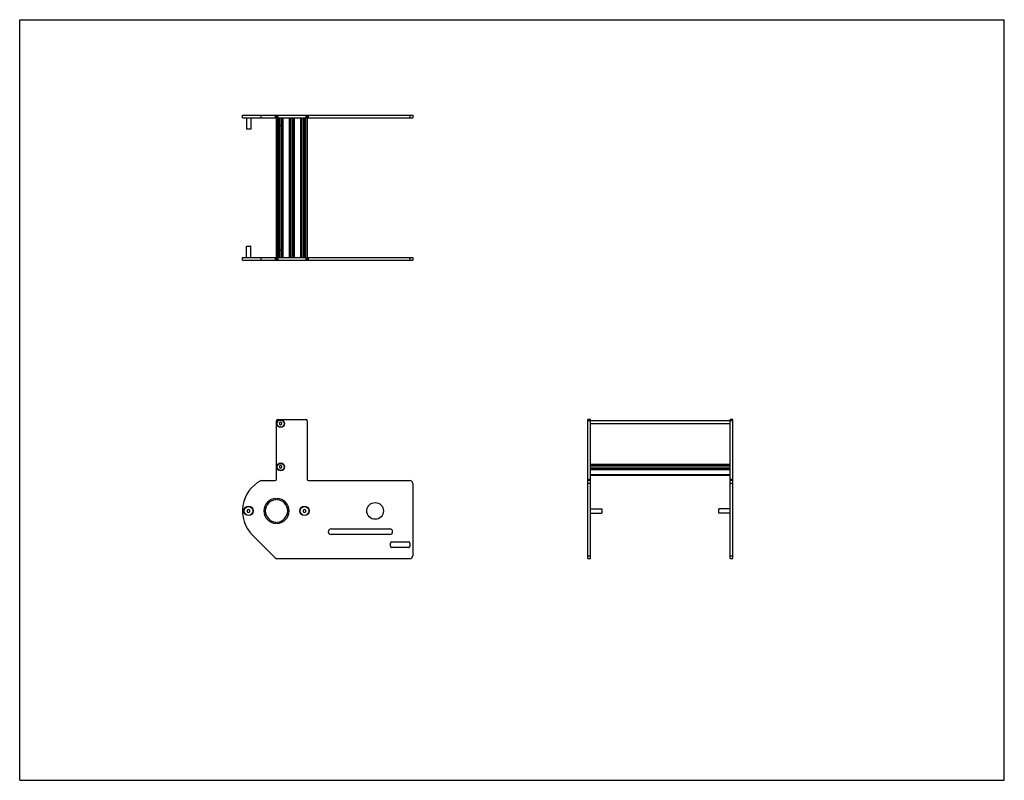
# Model space of a CAD drawing. Header units: inches. Extents: x 0 to 44, y 0 to 34.
import ezdxf

# ---------------------------------------------------------------- set-up
doc = ezdxf.new("R2010")
doc.units = ezdxf.units.IN
doc.header["$LTSCALE"] = 2.42
doc.header["$MEASUREMENT"] = 0
doc.layers.get('0').update_dxf_attribs({"linetype": 'CONTINUOUS'})
for name, color, linetype in [('350667_BL6', 7, 'CONTINUOUS'), ('350668_BL2', 7, 'CONTINUOUS'), ('350669_06_BL7', 7, 'CONTINUOUS'), ('930412M_BL1', 7, 'CONTINUOUS'), ('930412M_BL3', 7, 'CONTINUOUS'), ('930412M_BL8', 7, 'CONTINUOUS'), ('930516M_BL0', 7, 'CONTINUOUS'), ('930516M_BL4', 7, 'CONTINUOUS'), ('930516M_BL5', 7, 'CONTINUOUS'), ('930516M_BL9', 7, 'CONTINUOUS')]:
    doc.layers.add(name, color=color, linetype=linetype)

# ---------------------------------------------------------------- blocks, each defined once
blk = doc.blocks.new('930516M_BL0', base_point=(10.227, 17.862))
at = {"layer": '930516M_BL0', "color": 7, "linetype": 'CONTINUOUS'}
for p, q in [((10.129, 23.871), (10.137, 23.879)), ((10.129, 23.373), (10.129, 23.871)), ((10.129, 23.871), (10.326, 23.871)), ((10.137, 23.879), (10.318, 23.879)), ((10.326, 23.871), (10.318, 23.879)), ((10.326, 23.373), (10.326, 23.871)), ((10.227, 12.11), (10.168, 12.075)), ((10.168, 12.075), (10.168, 12.007)), ((10.168, 12.007), (10.227, 11.973)), ((10.287, 12.075), (10.227, 12.11)), ((10.227, 11.973), (10.287, 12.007)), ((10.287, 12.007), (10.287, 12.075))]:
    blk.add_line(p, q, dxfattribs=at)
blk.add_circle((10.227, 12.041), 0.197, dxfattribs=at)
blk = doc.blocks.new('930412M_BL1', base_point=(11.66, 19.758))
at = {"layer": '930412M_BL1', "color": 7, "linetype": 'CONTINUOUS'}
for p, q in [((11.618, 23.726), (11.703, 23.726)), ((11.618, 23.718), (11.703, 23.718)), ((11.66, 16.004), (11.611, 15.976)), ((11.611, 15.976), (11.611, 15.919)), ((11.611, 15.919), (11.66, 15.89)), ((11.71, 15.976), (11.66, 16.004)), ((11.66, 15.89), (11.71, 15.919)), ((11.71, 15.919), (11.71, 15.976))]:
    blk.add_line(p, q, dxfattribs=at)
blk.add_circle((11.66, 15.947), 0.157, dxfattribs=at)
blk = doc.blocks.new('350668_BL2', base_point=(17.732, 16.641))
at = {"layer": '350668_BL2', "color": 7, "linetype": 'CONTINUOUS'}
for p, q in [((9.953, 23.248), (9.953, 23.373)), ((9.954, 23.373), (17.566, 23.373)), ((10.788, 23.248), (10.788, 23.373)), ((11.417, 23.373), (11.417, 23.248)), ((11.477, 23.373), (11.477, 23.248)), ((11.537, 23.373), (11.537, 23.248)), ((12.783, 23.373), (12.783, 23.248)), ((12.843, 23.373), (12.843, 23.248)), ((12.903, 23.248), (12.903, 23.373)), ((17.441, 23.373), (17.441, 23.248)), ((17.566, 23.373), (17.566, 23.248)), ((9.954, 23.248), (11.477, 23.248)), ((11.477, 23.248), (17.566, 23.248)), ((11.477, 13.46), (11.477, 16.074)), ((11.537, 16.134), (12.783, 16.134)), ((12.843, 16.074), (12.843, 13.46)), ((25.386, 9.91), (25.386, 16.134)), ((25.511, 16.134), (25.386, 16.134)), ((25.511, 16.074), (25.386, 16.074)), ((25.511, 9.91), (25.511, 16.134)), ((10.788, 13.4), (11.417, 13.4)), ((12.903, 13.4), (17.441, 13.4)), ((17.566, 13.275), (17.566, 10.035)), ((25.386, 13.46), (25.511, 13.46)), ((25.511, 13.4), (25.386, 13.4)), ((25.511, 13.275), (25.386, 13.275)), ((11.447, 12.603), (11.447, 12.54)), ((11.507, 12.54), (11.507, 12.603)), ((11.447, 11.542), (11.447, 11.48)), ((11.507, 11.48), (11.507, 11.542)), ((13.915, 11.236), (16.54, 11.236)), ((11.417, 9.947), (10.4, 10.964)), ((16.54, 10.986), (13.915, 10.986)), ((16.566, 10.47), (16.566, 10.6)), ((16.626, 10.66), (17.381, 10.66)), ((17.441, 10.6), (17.441, 10.47)), ((17.381, 10.41), (16.626, 10.41)), ((11.505, 9.91), (17.441, 9.91)), ((25.386, 10.035), (25.511, 10.035)), ((25.386, 9.91), (25.511, 9.91))]:
    blk.add_line(p, q, dxfattribs=at)
for centre, radius in [((11.66, 15.947), 0.175), ((11.66, 14.009), 0.175), ((15.881, 12.041), 0.375), ((10.227, 12.041), 0.21), ((12.727, 12.041), 0.21)]:
    blk.add_circle(centre, radius, dxfattribs=at)
for centre, radius, start, end in [((11.537, 16.074), 0.06, 90, 180), ((12.783, 16.074), 0.06, 0, 90), ((11.477, 12.041), 1.524, 116.9083, 225), ((11.417, 13.46), 0.06, 270, 360), ((12.903, 13.46), 0.06, 180, 270), ((17.441, 13.275), 0.125, 0, 90), ((11.477, 12.041), 0.562, 93.0572, 266.9428), ((11.477, 12.041), 0.5, 93.4398, 266.5602), ((11.477, 12.041), 0.562, 273.0572, 86.9428), ((11.477, 12.041), 0.5, 273.4398, 86.5602), ((13.915, 11.111), 0.125, 90, 270), ((16.54, 11.111), 0.125, 270, 90), ((16.626, 10.6), 0.06, 90, 180), ((17.381, 10.6), 0.06, 0, 90), ((16.626, 10.47), 0.06, 180, 270), ((17.381, 10.47), 0.06, 270, 360), ((11.505, 10.035), 0.125, 225, 270), ((17.441, 10.035), 0.125, 270, 360)]:
    blk.add_arc(centre, radius, start, end, dxfattribs=at)
blk = doc.blocks.new('930412M_BL3', base_point=(11.66, 14.009))
at = {"layer": '930412M_BL3', "color": 7, "linetype": 'CONTINUOUS'}
for p, q in [((11.66, 14.066), (11.611, 14.038)), ((11.611, 14.038), (11.611, 13.981)), ((11.611, 13.981), (11.66, 13.952)), ((11.71, 14.038), (11.66, 14.066)), ((11.66, 13.952), (11.71, 13.981)), ((11.71, 13.981), (11.71, 14.038))]:
    blk.add_line(p, q, dxfattribs=at)
blk.add_circle((11.66, 14.009), 0.157, dxfattribs=at)
blk = doc.blocks.new('930516M_BL4', base_point=(19.274, 12.041))
at = {"layer": '930516M_BL4', "color": 7, "linetype": 'CONTINUOUS'}
for p, q in [((12.727, 12.11), (12.668, 12.075)), ((12.668, 12.075), (12.668, 12.007)), ((12.668, 12.007), (12.727, 11.973)), ((12.787, 12.075), (12.727, 12.11)), ((12.727, 11.973), (12.787, 12.007)), ((12.787, 12.007), (12.787, 12.075)), ((25.511, 12.14), (26.01, 12.14)), ((25.511, 11.943), (26.01, 11.943)), ((26.01, 12.14), (26.01, 11.943)), ((26.01, 12.14), (26.018, 12.132)), ((26.01, 11.943), (26.018, 11.951)), ((26.018, 12.132), (26.018, 11.951))]:
    blk.add_line(p, q, dxfattribs=at)
blk.add_circle((12.727, 12.041), 0.197, dxfattribs=at)
blk = doc.blocks.new('930516M_BL5', base_point=(10.227, 29.355))
at = {"layer": '930516M_BL5', "color": 7, "linetype": 'CONTINUOUS'}
for p, q in [((10.129, 29.609), (10.129, 29.11)), ((10.326, 29.609), (10.326, 29.11)), ((10.129, 29.11), (10.137, 29.102)), ((10.326, 29.11), (10.129, 29.11)), ((10.318, 29.102), (10.137, 29.102)), ((10.326, 29.11), (10.318, 29.102))]:
    blk.add_line(p, q, dxfattribs=at)
blk = doc.blocks.new('350667_BL6', base_point=(20.913, 19.822))
at = {"layer": '350667_BL6', "color": 7, "linetype": 'CONTINUOUS'}
for p, q in [((9.953, 29.609), (9.953, 29.734)), ((9.954, 29.734), (17.566, 29.734)), ((9.954, 29.609), (17.566, 29.609)), ((10.788, 29.609), (10.788, 29.734)), ((11.417, 29.734), (11.417, 29.609)), ((11.477, 29.734), (11.477, 29.609)), ((11.537, 29.734), (11.537, 29.609)), ((12.783, 29.734), (12.783, 29.609)), ((12.843, 29.734), (12.843, 29.609)), ((12.903, 29.609), (12.903, 29.734)), ((17.441, 29.734), (17.441, 29.609)), ((17.566, 29.734), (17.566, 29.609)), ((31.747, 9.91), (31.747, 16.134)), ((31.872, 16.134), (31.747, 16.134)), ((31.872, 16.074), (31.747, 16.074)), ((31.872, 9.91), (31.872, 16.134)), ((31.747, 13.46), (31.872, 13.46)), ((31.872, 13.4), (31.747, 13.4)), ((31.872, 13.275), (31.747, 13.275)), ((31.747, 10.035), (31.872, 10.035)), ((31.747, 9.91), (31.872, 9.91))]:
    blk.add_line(p, q, dxfattribs=at)
blk = doc.blocks.new('350669_06_BL7', base_point=(21.612, 21.626))
at = {"layer": '350669_06_BL7', "color": 7, "linetype": 'CONTINUOUS'}
for p, q in [((11.477, 23.373), (11.477, 29.609)), ((11.536, 23.373), (11.536, 29.609)), ((11.565, 29.609), (11.565, 23.373)), ((11.592, 29.609), (11.592, 23.373)), ((11.613, 29.609), (11.613, 23.373)), ((11.618, 29.609), (11.618, 23.373)), ((11.703, 29.609), (11.703, 23.373)), ((11.707, 29.609), (11.707, 23.373)), ((11.729, 29.609), (11.729, 23.373)), ((11.756, 29.609), (11.756, 23.373)), ((12.041, 29.609), (12.041, 23.373)), ((12.071, 29.609), (12.071, 23.373)), ((12.098, 23.373), (12.098, 29.609)), ((12.129, 23.373), (12.129, 29.609)), ((12.192, 29.609), (12.192, 23.373)), ((12.223, 23.373), (12.223, 29.609)), ((12.25, 23.373), (12.25, 29.609)), ((12.28, 23.373), (12.28, 29.609)), ((12.565, 23.373), (12.565, 29.609)), ((12.592, 23.373), (12.592, 29.609)), ((12.613, 23.373), (12.613, 29.609)), ((12.618, 23.373), (12.618, 29.609)), ((12.703, 23.373), (12.703, 29.609)), ((12.707, 23.373), (12.707, 29.609)), ((12.729, 23.373), (12.729, 29.609)), ((12.756, 23.373), (12.756, 29.609)), ((12.785, 23.373), (12.785, 29.609)), ((12.843, 29.609), (12.843, 23.373)), ((25.511, 16.081), (31.747, 16.081)), ((25.511, 14.133), (25.511, 15.947)), ((25.511, 15.947), (31.747, 15.947)), ((31.747, 14.133), (31.747, 15.947)), ((25.511, 14.133), (31.747, 14.133)), ((25.511, 14.106), (31.747, 14.106)), ((25.511, 14.056), (31.747, 14.056)), ((25.511, 14.052), (31.747, 14.052)), ((25.511, 13.966), (31.747, 13.966)), ((25.511, 13.962), (31.747, 13.962)), ((25.511, 13.913), (31.747, 13.913)), ((25.511, 13.674), (25.511, 13.886)), ((25.511, 13.886), (31.747, 13.886)), ((25.511, 13.674), (31.747, 13.674)), ((25.511, 13.643), (31.747, 13.643)), ((31.747, 13.674), (31.747, 13.886))]:
    blk.add_line(p, q, dxfattribs=at)
blk = doc.blocks.new('930412M_BL8', base_point=(11.66, 29.259))
at = {"layer": '930412M_BL8', "color": 7, "linetype": 'CONTINUOUS'}
for p, q in [((11.703, 29.263), (11.618, 29.263)), ((11.703, 29.255), (11.618, 29.255))]:
    blk.add_line(p, q, dxfattribs=at)
blk = doc.blocks.new('930516M_BL9', base_point=(31.494, 12.041))
at = {"layer": '930516M_BL9', "color": 7, "linetype": 'CONTINUOUS'}
for p, q in [((31.249, 12.14), (31.241, 12.132)), ((31.241, 11.951), (31.241, 12.132)), ((31.249, 11.943), (31.241, 11.951)), ((31.747, 12.14), (31.249, 12.14)), ((31.249, 11.943), (31.249, 12.14)), ((31.747, 11.943), (31.249, 11.943))]:
    blk.add_line(p, q, dxfattribs=at)

msp = doc.modelspace()

# ---------------------------------------------------------------- linework, layer by layer
at = {"color": 7, "linetype": 'CONTINUOUS'}
for p, q in [((0, 0), (0, 34)), ((0, 34), (44, 34)), ((44, 0), (44, 34)), ((0, 0), (44, 0))]:
    msp.add_line(p, q, dxfattribs=at)

# ---------------------------------------------------------------- block references
at = {"layer": '350667_BL6'}
msp.add_blockref('350667_BL6', (20.913, 19.822), dxfattribs=at)
at = {"layer": '350668_BL2'}
msp.add_blockref('350668_BL2', (17.732, 16.641), dxfattribs=at)
at = {"layer": '350669_06_BL7'}
msp.add_blockref('350669_06_BL7', (21.612, 21.626), dxfattribs=at)
at = {"layer": '930412M_BL1'}
msp.add_blockref('930412M_BL1', (11.66, 19.758), dxfattribs=at)
at = {"layer": '930412M_BL3'}
msp.add_blockref('930412M_BL3', (11.66, 14.009), dxfattribs=at)
at = {"layer": '930412M_BL8'}
msp.add_blockref('930412M_BL8', (11.66, 29.259), dxfattribs=at)
at = {"layer": '930516M_BL0'}
msp.add_blockref('930516M_BL0', (10.227, 17.862), dxfattribs=at)
at = {"layer": '930516M_BL4'}
msp.add_blockref('930516M_BL4', (19.274, 12.041), dxfattribs=at)
at = {"layer": '930516M_BL5'}
msp.add_blockref('930516M_BL5', (10.227, 29.355), dxfattribs=at)
at = {"layer": '930516M_BL9'}
msp.add_blockref('930516M_BL9', (31.494, 12.041), dxfattribs=at)

doc.saveas('drawing.dxf')
